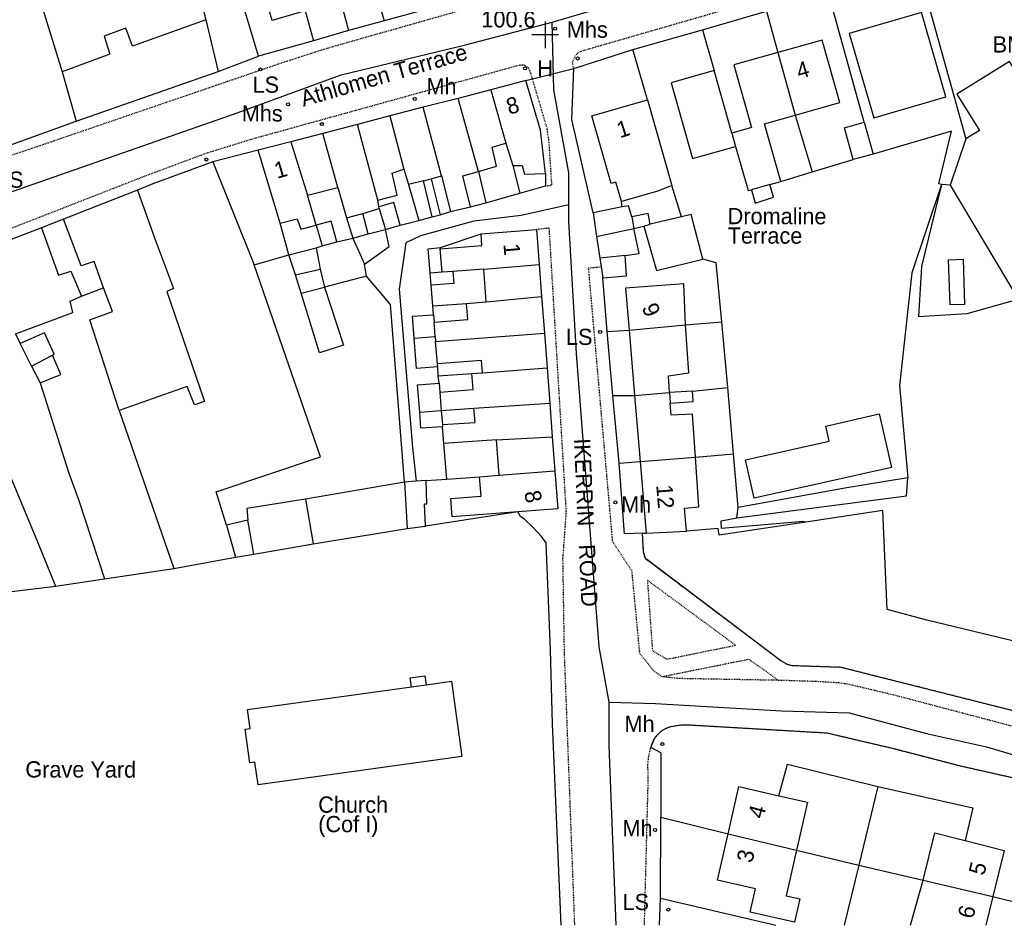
# Model space of a CAD drawing. Header units: metres. Extents: x 611948 to 1225781, y 656699 to 1316021.
# Tile 124 of 169: x 613233 to 613355, y 658843 to 658955. Entities that reach past the tile are written whole.
import ezdxf

# ---------------------------------------------------------------- set-up
doc = ezdxf.new("R2010")
doc.units = ezdxf.units.M
doc.linetypes.add('4696-07$0$PECK', pattern=[0.2, 0.1, -0.1])
for name, color, linetype in [('4696-07$0$BLD_INN_W', 253, 'Continuous'), ('4696-07$0$BLD_OTL_S', 253, 'Continuous'), ('4696-07$0$GEN_LIN_D', 253, 'Continuous'), ('4696-07$0$GEN_PCK_D', 253, '4696-07$0$PECK'), ('4696-07$0$HT_CTRL', 253, 'Continuous'), ('4696-07$0$OTHER_SYM', 253, 'Continuous'), ('4696-07$0$POLE_SYMB', 253, 'Continuous'), ('4696-07$0$ROADS', 253, 'Continuous'), ('4696-07$0$ROADS_CTR', 253, 'Continuous'), ('4696-07$0$ROADS_PCK', 253, '4696-07$0$PECK')]:
    doc.layers.add(name, color=color, linetype=linetype)
doc.styles.add('4696-07$0$STANDARD', font='txt')

# ---------------------------------------------------------------- blocks, each defined once
blk = doc.blocks.new('4696-07$0$13', base_point=(160450.170478, 242323.105036))
blk.add_circle((160450.170478, 242323.105036), 0.187958)
blk = doc.blocks.new('4696-07$0$35', base_point=(150.27109, 306.896499))
for p, q in [((150.27109, 308.539432), (150.27109, 305.253567)), ((151.914023, 306.896499), (148.62816, 306.896499))]:
    blk.add_line(p, q)
blk = doc.blocks.new('4696-07')
at = {"layer": '4696-07$0$BLD_INN_W', "flags": 128}
for points in [[(613256.236, 658954.783), (613257.784, 658948.439)], [(613326.813, 658950.754), (613328.957, 658943.033)], [(613291.42, 658946.168), (613293.278, 658939.582)], [(613289.867, 658936.092), (613287.357, 658945.101)], [(613285.326, 658935.545), (613283.073, 658944.036)], [(613277.455, 658932.533), (613274.945, 658941.902)], [(613278.95, 658942.969), (613280.687, 658936.382)], [(613272.54, 658934.129), (613270.681, 658940.775)], [(613321.134, 658940.823), (613321.596, 658939.189)], [(613266.738, 658939.749), (613268.797, 658933.181)], [(613265.426, 658929.713), (613262.694, 658938.702)], [(613257.109, 658937.28), (613262.188, 658924.583)], [(613283.083, 658934.955), (613281.256, 658934.503)], [(613284.043, 658935.192), (613285.326, 658935.545)], [(613285.326, 658935.545), (613286.451, 658931.143)], [(613247.817, 658933.77), (613249.899, 658927.923), (613252.238, 658921.676), (613251.417, 658921.298), (613256.093, 658907.722), (613254.852, 658907.306), (613253.959, 658909.569), (613245.569, 658906.617)], [(613325.849, 658934.488), (613323.566, 658933.826)], [(613277.632, 658931.512), (613277.603, 658931.742)], [(613243.618, 658921.724), (613242.449, 658924.968), (613240.854, 658924.435), (613238.665, 658930.2)], [(613273.598, 658930.382), (613275.629, 658930.899)], [(613308.804, 658930.491), (613309.04, 658929.074)], [(613235.962, 658929.149), (613238.084, 658923.286), (613239.6, 658923.802), (613240.915, 658920.712)], [(613304.463, 658928.067), (613309.04, 658929.074)], [(613310.297, 658929.347), (613311.075, 658929.575)], [(613285.388, 658923.655), (613285.172, 658926.551)], [(613307.974, 658925.722), (613304.871, 658925.388)], [(613286.714, 658923.739), (613285.388, 658923.655)], [(613290.529, 658924.028), (613297.376, 658924.605)], [(613285.388, 658923.655), (613283.919, 658923.549)], [(613268.014, 658921.101), (613270.887, 658921.81)], [(613290.834, 658920), (613297.675, 658920.663)], [(613284.533, 658915.752), (613284.398, 658917.52)], [(613308.49, 658916.528), (613315.436, 658917.181)], [(613281.936, 658915.551), (613284.533, 658915.752)], [(613284.533, 658915.752), (613284.593, 658915.117)], [(613284.593, 658915.117), (613298.017, 658916.143)], [(613284.818, 658912.365), (613284.593, 658915.117)], [(613290.367, 658911.252), (613298.341, 658911.865)], [(613285.103, 658908.89), (613285.283, 658906.609)], [(613309.14, 658908.47), (613313.439, 658908.815)], [(613313.439, 658908.815), (613313.524, 658907.523)], [(613289.319, 658906.889), (613298.671, 658907.522)], [(613282.63, 658906.385), (613285.283, 658906.609)], [(613285.433, 658904.87), (613285.448, 658904.613)], [(613292.123, 658903.008), (613298.988, 658903.343)], [(613309.825, 658900.318), (613316.664, 658900.871)], [(613292.455, 658898.632), (613299.305, 658899.161)], [(613280.741, 658897.761), (613281.082, 658892.039)], [(613268.534, 658895.66), (613269.496, 658890.157)], [(613258.783, 658892.473), (613259.89, 658888.509)], [(613262.151, 658888.882), (613261.425, 658893.064)], [(613281.601, 658872.528), (613283.43, 658872.781)], [(613320.684, 658854.416), (613329.135, 658852.387)], [(613344.729, 658848.682), (613353.356, 658846.662)]]:
    blk.add_lwpolyline(points, dxfattribs=at)
at = {"layer": '4696-07$0$BLD_OTL_S', "flags": 128}
for points in [[(613268.515, 658955.882), (613264.423, 658954.695), (613262.379, 658961.744), (613266.576, 658962.961)], [(613262.726, 658950.291), (613260.881, 658956.473), (613260.449, 658959.529)], [(613255.601, 658957.409), (613256.236, 658954.783)], [(613335.632, 658953.117), (613338.647, 658942.715), (613347.548, 658945.293), (613344.533, 658955.696), (613335.632, 658953.117)], [(613256.236, 658954.783), (613247.21, 658951.548), (613246.366, 658953.76), (613243.715, 658952.792), (613244.399, 658950.558), (613238.5, 658948.396)], [(613256.236, 658954.783), (613257.784, 658948.439)], [(613328.957, 658943.033), (613334.46, 658944.586), (613332.281, 658952.299), (613326.813, 658950.754)], [(613326.813, 658950.754), (613321.39, 658949.222), (613323.568, 658941.51), (613321.134, 658940.823)], [(613326.813, 658950.754), (613328.957, 658943.033)], [(613257.784, 658948.439), (613262.726, 658950.291)], [(613362.11, 658941.996), (613359.583, 658946.063), (613358.188, 658945.196), (613355.417, 658949.657), (613348.918, 658945.621), (613351.69, 658941.16), (613350.017, 658940.12)], [(613238.5, 658948.396), (613240.265, 658942.293)], [(613240.265, 658942.293), (613257.784, 658948.439)], [(613318.956, 658948.536), (613313.665, 658947.041), (613316.304, 658937.694), (613321.596, 658939.189)], [(613321.134, 658940.823), (613318.956, 658948.536)], [(613295.724, 658947.314), (613291.42, 658946.168)], [(613298.166, 658935.845), (613297.545, 658941.187), (613295.724, 658947.314)], [(613291.42, 658946.168), (613287.357, 658945.101)], [(613291.42, 658946.168), (613293.278, 658939.582)], [(613287.357, 658945.101), (613283.073, 658944.036)], [(613289.867, 658936.092), (613287.357, 658945.101)], [(613307.529, 658932.379), (613306.846, 658934.767), (613306.256, 658934.598), (613303.858, 658942.969), (613310.719, 658944.933)], [(613310.719, 658944.933), (613313.744, 658934.369)], [(613283.073, 658944.036), (613278.95, 658942.969)], [(613285.326, 658935.545), (613283.073, 658944.036)], [(613274.945, 658941.902), (613270.681, 658940.775)], [(613278.95, 658942.969), (613274.945, 658941.902)], [(613277.455, 658932.533), (613274.945, 658941.902)], [(613278.95, 658942.969), (613280.687, 658936.382)], [(613327.181, 658934.863), (613325.176, 658941.965), (613328.957, 658943.033)], [(613336.107, 658937.55), (613335.036, 658941.49), (613337.488, 658942.156)], [(613337.488, 658942.156), (613338.558, 658938.216)], [(613270.681, 658940.775), (613266.738, 658939.749)], [(613272.54, 658934.129), (613270.681, 658940.775)], [(613321.134, 658940.823), (613321.596, 658939.189)], [(613266.738, 658939.749), (613262.694, 658938.702)], [(613266.738, 658939.749), (613268.797, 658933.181)], [(613289.867, 658936.092), (613292.11, 658936.745), (613291.577, 658939.107), (613293.278, 658939.582)], [(613293.278, 658939.582), (613294.109, 658936.819)], [(613350.017, 658940.12), (613348.078, 658934.388)], [(613262.694, 658938.702), (613257.109, 658937.28)], [(613265.426, 658929.713), (613262.694, 658938.702)], [(613321.596, 658939.189), (613323.14, 658933.723), (613323.566, 658933.826)], [(613257.109, 658937.28), (613249.72, 658934.564), (613247.817, 658933.77)], [(613257.109, 658937.28), (613262.188, 658924.583)], [(613338.558, 658938.216), (613336.107, 658937.55)], [(613277.455, 658932.533), (613279.857, 658933.185), (613279.226, 658935.887), (613280.687, 658936.382)], [(613280.687, 658936.382), (613281.256, 658934.503)], [(613288.892, 658931.715), (613287.946, 658935.558), (613289.867, 658936.092)], [(613294.109, 658936.819), (613295.29, 658936.835), (613295.546, 658935.754), (613298.166, 658935.845)], [(613283.083, 658934.955), (613284.043, 658935.192)], [(613284.188, 658930.491), (613283.083, 658934.955)], [(613284.043, 658935.192), (613285.326, 658935.545)], [(613284.043, 658935.192), (613285.149, 658930.748)], [(613325.849, 658934.488), (613327.181, 658934.863)], [(613247.817, 658933.77), (613238.665, 658930.2)], [(613268.797, 658933.181), (613272.54, 658934.129)], [(613272.54, 658934.129), (613273.598, 658930.382)], [(613281.256, 658934.503), (613282.507, 658930.057)], [(613313.744, 658934.369), (613311.995, 658933.658), (613307.529, 658932.379)], [(613323.566, 658933.826), (613324.024, 658932.186), (613326.293, 658932.917), (613325.849, 658934.488)], [(613348.078, 658934.388), (613356.487, 658920.334)], [(613269.845, 658929.458), (613268.797, 658933.181)], [(613277.603, 658931.742), (613277.455, 658932.533)], [(613280.205, 658929.464), (613279.454, 658932.246), (613277.603, 658931.742)], [(613275.629, 658930.899), (613277.632, 658931.512)], [(613277.632, 658931.512), (613277.603, 658931.742)], [(613277.632, 658931.512), (613278.404, 658928.95)], [(613285.149, 658930.748), (613286.451, 658931.143)], [(613286.451, 658931.143), (613288.892, 658931.715)], [(613307.611, 658931.719), (613304.018, 658930.981)], [(613304.018, 658930.981), (613304.463, 658928.067)], [(613308.804, 658930.491), (613308.41, 658931.847), (613307.611, 658931.719)], [(613238.665, 658930.2), (613235.962, 658929.149)], [(613243.618, 658921.724), (613242.449, 658924.968), (613240.854, 658924.435), (613238.665, 658930.2)], [(613265.426, 658929.713), (613267.507, 658930.246), (613267.983, 658928.964), (613269.845, 658929.458)], [(613272.418, 658927.409), (613271.706, 658929.952), (613269.845, 658929.458)], [(613273.598, 658930.382), (613274.38, 658927.883)], [(613276.261, 658928.397), (613275.629, 658930.899)], [(613282.507, 658930.057), (613284.188, 658930.491)], [(613311.075, 658929.575), (613310.821, 658930.892), (613308.804, 658930.491)], [(613314.926, 658930.515), (613311.075, 658929.575)], [(613317.561, 658925.263), (613316.104, 658930.788), (613314.926, 658930.515)], [(613235.962, 658929.149), (613228.232, 658926.174)], [(613266.492, 658925.789), (613265.426, 658929.713)], [(613269.845, 658929.458), (613270.596, 658926.915)], [(613278.404, 658928.95), (613280.205, 658929.464)], [(613290.196, 658928.412), (613297.048, 658928.932)], [(613297.048, 658928.932), (613297.376, 658924.605)], [(613304.463, 658928.067), (613309.04, 658929.074)], [(613307.974, 658925.722), (613309.712, 658925.98), (613309.04, 658929.074)], [(613309.04, 658929.074), (613310.297, 658929.347)], [(613310.297, 658929.347), (613311.075, 658929.575)], [(613310.297, 658929.347), (613311.834, 658923.882), (613317.561, 658925.263)], [(613270.596, 658926.915), (613272.418, 658927.409)], [(613274.38, 658927.883), (613276.261, 658928.397)], [(613285.172, 658926.551), (613290.308, 658926.941), (613290.196, 658928.412)], [(613304.463, 658928.067), (613304.871, 658925.388)], [(613283.919, 658923.549), (613283.662, 658926.563), (613285.185, 658926.732)], [(613285.185, 658926.732), (613285.172, 658926.551)], [(613262.188, 658924.583), (613266.492, 658925.789)], [(613304.871, 658925.388), (613305.031, 658924.345)], [(613305.243, 658922.952), (613308.161, 658923.223), (613307.974, 658925.722)], [(613348.088, 658919.627), (613347.89, 658925.199), (613349.669, 658925.262), (613349.867, 658919.69), (613348.088, 658919.627)], [(613258.783, 658892.473), (613257.536, 658896.577), (613270.411, 658900.895), (613262.188, 658924.583)], [(613267.31, 658923.353), (613270.364, 658924.026)], [(613270.364, 658924.026), (613270.887, 658921.81)], [(613286.714, 658923.739), (613286.825, 658922.285), (613284.038, 658922.068)], [(613286.714, 658923.739), (613285.388, 658923.655)], [(613290.529, 658924.028), (613286.714, 658923.739)], [(613290.529, 658924.028), (613297.376, 658924.605)], [(613290.834, 658920), (613290.529, 658924.028)], [(613297.376, 658924.605), (613297.675, 658920.663)], [(613305.031, 658924.345), (613305.243, 658922.952)], [(613268.014, 658921.101), (613267.31, 658923.353)], [(613285.388, 658923.655), (613283.919, 658923.549)], [(613284.038, 658922.068), (613283.919, 658923.549)], [(613240.915, 658920.712), (613243.618, 658921.724)], [(613245.569, 658906.617), (613241.921, 658917.776), (613244.716, 658918.8), (613243.618, 658921.724)], [(613270.887, 658921.81), (613273.223, 658914.674), (613270.252, 658913.722), (613268.014, 658921.101)], [(613315.436, 658917.181), (613315.236, 658922.217), (613308.04, 658921.713), (613308.49, 658916.528)], [(613232.775, 658916.063), (613239.848, 658918.715), (613239.512, 658920.097), (613240.915, 658920.712)], [(613290.834, 658920), (613297.675, 658920.663)], [(613297.675, 658920.663), (613298.017, 658916.143)], [(613284.398, 658917.52), (613288.557, 658917.842), (613288.408, 658919.816)], [(613288.408, 658919.816), (613290.834, 658920)], [(613281.936, 658915.551), (613281.731, 658918.243), (613284.323, 658918.427)], [(613284.323, 658918.427), (613284.398, 658917.52)], [(613284.533, 658915.752), (613284.398, 658917.52)], [(613308.49, 658916.528), (613315.436, 658917.181)], [(613308.49, 658916.528), (613309.14, 658908.47)], [(613313.439, 658908.815), (613313.337, 658910.888), (613315.836, 658911.24), (613315.436, 658917.181)], [(613237.309, 658913.435), (613237.547, 658913.578), (613236.339, 658916.186), (613233.333, 658914.874)], [(613281.936, 658915.551), (613284.533, 658915.752)], [(613284.848, 658911.988), (613282.219, 658911.808), (613281.936, 658915.551)], [(613284.533, 658915.752), (613284.593, 658915.117)], [(613284.593, 658915.117), (613298.017, 658916.143)], [(613298.017, 658916.143), (613298.341, 658911.865)], [(613234.722, 658912.069), (613233.333, 658914.874)], [(613284.818, 658912.365), (613284.593, 658915.117)], [(613234.722, 658912.069), (613237.309, 658913.435)], [(613290.367, 658911.252), (613290.252, 658912.767), (613284.818, 658912.365)], [(613284.848, 658911.988), (613284.818, 658912.365)], [(613290.367, 658911.252), (613298.341, 658911.865)], [(613298.341, 658911.865), (613298.671, 658907.522)], [(613285.103, 658908.89), (613289.213, 658909.19), (613289.064, 658911.153)], [(613289.064, 658911.153), (613290.367, 658911.252)], [(613282.63, 658906.385), (613282.373, 658909.774), (613285.013, 658909.994)], [(613285.013, 658909.994), (613285.103, 658908.89)], [(613309.14, 658908.47), (613313.439, 658908.815)], [(613309.14, 658908.47), (613309.825, 658900.318)], [(613316.292, 658909.003), (613313.439, 658908.815)], [(613313.524, 658907.523), (613316.377, 658907.711), (613316.292, 658909.003)], [(613285.283, 658906.609), (613289.319, 658906.889)], [(613285.433, 658904.87), (613289.49, 658905.148), (613289.319, 658906.889)], [(613289.319, 658906.889), (613298.671, 658907.522)], [(613298.671, 658907.522), (613298.988, 658903.343)], [(613316.664, 658900.871), (613316.285, 658906.155), (613313.637, 658906.054), (613313.524, 658907.523)], [(613245.569, 658906.617), (613252.285, 658887.133)], [(613282.63, 658906.385), (613285.283, 658906.609)], [(613285.448, 658904.613), (613282.779, 658904.426), (613282.63, 658906.385)], [(613285.283, 658906.609), (613285.433, 658904.87)], [(613322.836, 658900.524), (613333.146, 658902.845), (613332.729, 658904.697), (613339.334, 658906.184), (613340.82, 658899.585), (613323.905, 658895.777), (613322.836, 658900.524)], [(613285.613, 658902.543), (613285.448, 658904.613)], [(613292.123, 658903.008), (613298.988, 658903.343)], [(613298.988, 658903.343), (613299.305, 658899.161)], [(613292.123, 658903.008), (613285.613, 658902.543)], [(613292.455, 658898.632), (613292.123, 658903.008)], [(613309.825, 658900.318), (613316.664, 658900.871)], [(613315.53, 658891.736), (613315.315, 658894.554), (613317.053, 658894.728), (613316.664, 658900.871)], [(613309.825, 658900.318), (613310.557, 658891.483)], [(613294.748, 658894.103), (613286.635, 658893.489), (613286.464, 658895.746), (613290.211, 658896.03), (613290.027, 658898.448)], [(613290.027, 658898.448), (613292.455, 658898.632)], [(613292.455, 658898.632), (613299.305, 658899.161)], [(613299.305, 658899.161), (613299.66, 658894.476), (613294.748, 658894.103)], [(613280.741, 658897.761), (613268.534, 658895.66)], [(613282.203, 658897.876), (613280.741, 658897.761)], [(613283.423, 658897.972), (613282.203, 658897.876)], [(613283.344, 658892.332), (613283.233, 658895.112), (613283.513, 658895.111), (613283.423, 658897.972)], [(613268.534, 658895.66), (613261.289, 658894.524), (613261.425, 658893.064)], [(613261.425, 658893.064), (613258.783, 658892.473)], [(613258.783, 658892.473), (613259.89, 658888.509)], [(613281.082, 658892.039), (613283.344, 658892.332)], [(613269.496, 658890.157), (613281.082, 658892.039)], [(613310.557, 658891.483), (613315.53, 658891.736)], [(613262.151, 658888.882), (613269.496, 658890.157)], [(613252.285, 658887.133), (613259.89, 658888.509)], [(613259.89, 658888.509), (613262.151, 658888.882)], [(613281.601, 658872.528), (613281.449, 658873.624), (613283.278, 658873.878), (613283.43, 658872.781)], [(613283.43, 658872.781), (613286.54, 658873.213), (613287.827, 658863.938), (613262.691, 658860.451), (613262.303, 658863.245), (613261.683, 658863.159), (613261.105, 658867.323), (613261.725, 658867.409), (613261.404, 658869.726), (613281.601, 658872.528)], [(613320.684, 658854.416), (613322.016, 658860.233), (613326.944, 658859.105)], [(613326.944, 658859.105), (613330.486, 658858.294), (613329.135, 658852.387)], [(613344.729, 658848.682), (613346.192, 658854.508), (613349.921, 658853.561)], [(613329.135, 658852.387), (613327.843, 658846.746), (613329.514, 658846.364), (613328.858, 658843.492), (613323.394, 658844.743), (613324.051, 658847.614), (613319.373, 658848.685), (613320.684, 658854.416)], [(613320.684, 658854.416), (613329.135, 658852.387)], [(613349.921, 658853.561), (613354.737, 658852.337), (613353.356, 658846.662)], [(613343.187, 658843.118), (613344.729, 658848.682)], [(613344.729, 658848.682), (613353.356, 658846.662)], [(613353.356, 658846.662), (613352.494, 658843.117)]]:
    blk.add_lwpolyline(points, dxfattribs=at)
at = {"layer": '4696-07$0$GEN_LIN_D', "flags": 128}
for points in [[(613231.763, 658968.759), (613231.987, 658968.571), (613233.589, 658964.728), (613235.415, 658958.406), (613238.5, 658948.396)], [(613344.107, 658961.37), (613350.017, 658940.12)], [(613277.195, 658958.398), (613278.264, 658954.655)], [(613337.488, 658942.156), (613333.08, 658958.072)], [(613272.849, 658957.138), (613273.856, 658953.469)], [(613268.515, 658955.882), (613269.528, 658952.203)], [(613282.473, 658955.82), (613278.264, 658954.655)], [(613317.524, 658953.568), (613325.402, 658955.872)], [(613325.402, 658955.872), (613326.813, 658950.754)], [(613278.264, 658954.655), (613273.856, 658953.469)], [(613273.856, 658953.469), (613269.528, 658952.203)], [(613308.947, 658951.137), (613317.524, 658953.568)], [(613317.524, 658953.568), (613318.956, 658948.536)], [(613269.528, 658952.203), (613262.726, 658950.291)], [(613301.631, 658948.8), (613308.947, 658951.137)], [(613310.719, 658944.933), (613308.947, 658951.137)], [(613304.018, 658930.981), (613301.397, 658942.516), (613301.631, 658948.8)], [(613230.102, 658938.626), (613240.265, 658942.293)], [(613328.957, 658943.033), (613331.051, 658936.026)], [(613346.991, 658934.493), (613346.69, 658934.57), (613348.262, 658941.069), (613338.558, 658938.216)], [(613331.051, 658936.026), (613336.107, 658937.55)], [(613289.867, 658936.092), (613290.782, 658932.222)], [(613294.109, 658936.819), (613294.99, 658933.41)], [(613298.166, 658935.845), (613298.142, 658934.3)], [(613327.181, 658934.863), (613331.051, 658936.026)], [(613290.782, 658932.222), (613294.99, 658933.41)], [(613294.99, 658933.41), (613298.142, 658934.3)], [(613314.926, 658930.515), (613313.744, 658934.369)], [(613346.991, 658934.493), (613343.345, 658923.593), (613341.831, 658909.654), (613342.851, 658898.322)], [(613346.991, 658934.493), (613344.556, 658924.386), (613344.161, 658918.221), (613350.159, 658918.564), (613356.487, 658920.334)], [(613348.078, 658934.388), (613346.991, 658934.493)], [(613288.892, 658931.715), (613290.782, 658932.222)], [(613307.611, 658931.719), (613307.529, 658932.379)], [(613280.205, 658929.464), (613282.507, 658930.057)], [(613284.188, 658930.491), (613285.149, 658930.748)], [(613275.818, 658924.663), (613278.857, 658926.835), (613278.404, 658928.95)], [(613276.261, 658928.397), (613278.404, 658928.95)], [(613272.418, 658927.409), (613274.38, 658927.883)], [(613274.38, 658927.883), (613275.818, 658924.663)], [(613285.185, 658926.732), (613290.196, 658928.412)], [(613266.492, 658925.789), (613269.837, 658926.66)], [(613269.837, 658926.66), (613270.596, 658926.915)], [(613269.837, 658926.66), (613270.364, 658924.026)], [(613267.31, 658923.353), (613266.492, 658925.789)], [(613319.904, 658917.545), (613319.207, 658924.82), (613317.561, 658925.263)], [(613276.054, 658923.165), (613275.818, 658924.663)], [(613276.054, 658923.165), (613270.887, 658921.81)], [(613280.741, 658897.761), (613279.012, 658919.676), (613276.054, 658923.165)], [(613305.773, 658916.357), (613305.243, 658922.952)], [(613284.233, 658919.5), (613284.038, 658922.068)], [(613224.189, 658918.987), (613224.961, 658916.985), (613225.971, 658912.937), (613226.382, 658911.881), (613228.555, 658906.922), (613235.49, 658890.411), (613237.709, 658884.934)], [(613284.233, 658919.5), (613288.408, 658919.816)], [(613284.323, 658918.427), (613284.233, 658919.5)], [(613305.773, 658916.357), (613308.49, 658916.528)], [(613315.436, 658917.181), (613319.904, 658917.545)], [(613320.668, 658909.452), (613319.904, 658917.545)], [(613232.775, 658916.063), (613233.333, 658914.874)], [(613306.476, 658908.442), (613305.773, 658916.357)], [(613235.824, 658910.039), (613238.353, 658911.066), (613237.309, 658913.435)], [(613234.722, 658912.069), (613235.824, 658910.039)], [(613284.923, 658910.87), (613284.848, 658911.988)], [(613284.923, 658910.87), (613289.064, 658911.153)], [(613285.013, 658909.994), (613284.923, 658910.87)], [(613235.824, 658910.039), (613239.362, 658898.895), (613240.517, 658895.625), (613243.76, 658885.837)], [(613316.292, 658909.003), (613320.668, 658909.452)], [(613321.355, 658901.257), (613320.668, 658909.452)], [(613306.476, 658908.442), (613309.14, 658908.47)], [(613307.243, 658900.128), (613306.476, 658908.442)], [(613285.98, 658898.125), (613285.613, 658902.543)], [(613316.664, 658900.871), (613321.355, 658901.257)], [(613321.924, 658894.661), (613321.355, 658901.257)], [(613307.243, 658900.128), (613309.825, 658900.318)], [(613310.115, 658891.471), (613307.915, 658891.411), (613307.243, 658900.128)], [(613285.98, 658898.125), (613290.027, 658898.448)], [(613321.759, 658893.355), (613342.696, 658896.089), (613342.851, 658898.322)], [(613342.851, 658898.322), (613335.342, 658897.084), (613321.924, 658894.661)], [(613283.423, 658897.972), (613285.98, 658898.125)], [(613321.759, 658893.355), (613321.924, 658894.661)], [(613294.748, 658894.103), (613283.344, 658892.332)], [(613300.081, 658843.118), (613299.02, 658867.955), (613298.764, 658877.094), (613298.245, 658890.271), (613297.656, 658891.085), (613296.625, 658892.175), (613295.594, 658893.165), (613295.05, 658893.539), (613294.748, 658894.103)], [(613330.264, 658892.85), (613329.991, 658892.908), (613319.883, 658892.048), (613319.839, 658892.988), (613321.759, 658893.355)], [(613395.709, 658868.583), (613345.203, 658880.748), (613340.3, 658882.086), (613339.785, 658894.276), (613330.264, 658892.85)], [(613330.264, 658892.85), (613319.571, 658891.247), (613319.447, 658892.046), (613315.53, 658891.736)], [(613310.115, 658891.471), (613310.557, 658891.483)], [(613243.76, 658885.837), (613252.285, 658887.133)], [(613228.837, 658883.86), (613237.709, 658884.934)], [(613237.709, 658884.934), (613243.76, 658885.837)], [(613312.4, 658864.395), (613312.384, 658856.473)], [(613326.944, 658859.105), (613327.999, 658862.978), (613339.15, 658860.236)], [(613339.15, 658860.236), (613336.812, 658850.529)], [(613339.15, 658860.236), (613350.861, 658857.598), (613349.921, 658853.561)], [(613312.329, 658846.47), (613312.384, 658856.473)], [(613312.384, 658856.473), (613320.684, 658854.416)], [(613329.135, 658852.387), (613336.812, 658850.529)], [(613336.812, 658850.529), (613334.996, 658843.118)], [(613336.812, 658850.529), (613344.729, 658848.682)], [(613312.215, 658843.118), (613312.329, 658846.47)], [(613312.329, 658846.47), (613326.582, 658843.118)], [(613353.356, 658846.662), (613357.327, 658845.703)]]:
    blk.add_lwpolyline(points, dxfattribs=at)
at = {"layer": '4696-07$0$GEN_PCK_D', "flags": 128}
for points in [[(613363.553, 658867.629), (613334.594, 658874.93), (613328.572, 658875.127), (613327.99, 658875.281), (613327.205, 658875.733), (613310.469, 658888.34), (613310.26, 658889.157), (613310.115, 658891.471)], [(613310.717, 658885.682), (613311.348, 658876.966), (613313.139, 658875.945), (613321.603, 658877.655), (613310.717, 658885.682)], [(613326.91, 658873.329), (613323.262, 658875.911), (613312.542, 658873.759)], [(613311.133, 658865.062), (613311.593, 658866.155), (613311.992, 658866.666), (613312.479, 658867.095), (613313.037, 658867.426), (613313.647, 658867.648), (613314.856, 658867.825), (613315.904, 658867.837), (613332.879, 658866.85), (613341.121, 658864.917), (613349.345, 658862.783), (613359.973, 658860.395)], [(613312.4, 658864.395), (613311.133, 658865.062)]]:
    blk.add_lwpolyline(points, dxfattribs=at)
at = {"layer": '4696-07$0$OTHER_SYM', "flags": 128}
for points in [[(613294.748, 658894.103), (613283.344, 658892.332)], [(613300.081, 658843.118), (613299.02, 658867.955), (613298.764, 658877.094), (613298.245, 658890.271), (613297.656, 658891.085), (613296.625, 658892.175), (613295.594, 658893.165), (613295.05, 658893.539), (613294.748, 658894.103)], [(613281.082, 658892.039), (613283.344, 658892.332)], [(613269.496, 658890.157), (613281.082, 658892.039)], [(613262.151, 658888.882), (613269.496, 658890.157)], [(613252.285, 658887.133), (613259.89, 658888.509)], [(613259.89, 658888.509), (613262.151, 658888.882)], [(613243.76, 658885.837), (613252.285, 658887.133)], [(613228.837, 658883.86), (613237.709, 658884.934)], [(613237.709, 658884.934), (613243.76, 658885.837)]]:
    blk.add_lwpolyline(points, dxfattribs=at)
at = {"layer": '4696-07$0$ROADS', "flags": 128}
for points in [[(613282.473, 658955.82), (613278.264, 658954.655)], [(613317.524, 658953.568), (613325.402, 658955.872)], [(613278.264, 658954.655), (613273.856, 658953.469)], [(613273.856, 658953.469), (613269.528, 658952.203)], [(613308.947, 658951.137), (613317.524, 658953.568)], [(613269.528, 658952.203), (613262.726, 658950.291)], [(613301.631, 658948.8), (613308.947, 658951.137)], [(613257.784, 658948.439), (613262.726, 658950.291)], [(613240.265, 658942.293), (613257.784, 658948.439)], [(613295.724, 658947.314), (613301.631, 658948.8)], [(613304.018, 658930.981), (613301.397, 658942.516), (613301.631, 658948.8)], [(613295.724, 658947.314), (613291.42, 658946.168)], [(613298.166, 658935.845), (613297.545, 658941.187), (613295.724, 658947.314)], [(613291.42, 658946.168), (613287.357, 658945.101)], [(613287.357, 658945.101), (613283.073, 658944.036)], [(613283.073, 658944.036), (613278.95, 658942.969)], [(613230.102, 658938.626), (613240.265, 658942.293)], [(613274.945, 658941.902), (613270.681, 658940.775)], [(613278.95, 658942.969), (613274.945, 658941.902)], [(613270.681, 658940.775), (613266.738, 658939.749)], [(613266.738, 658939.749), (613262.694, 658938.702)], [(613262.694, 658938.702), (613257.109, 658937.28)], [(613257.109, 658937.28), (613249.72, 658934.564), (613247.817, 658933.77)], [(613298.166, 658935.845), (613298.142, 658934.3)], [(613247.817, 658933.77), (613238.665, 658930.2)], [(613290.782, 658932.222), (613294.99, 658933.41)], [(613294.99, 658933.41), (613298.142, 658934.3)], [(613288.892, 658931.715), (613290.782, 658932.222)], [(613285.149, 658930.748), (613286.451, 658931.143)], [(613286.451, 658931.143), (613288.892, 658931.715)], [(613304.018, 658930.981), (613304.463, 658928.067)], [(613238.665, 658930.2), (613235.962, 658929.149)], [(613280.205, 658929.464), (613282.507, 658930.057)], [(613282.507, 658930.057), (613284.188, 658930.491)], [(613284.188, 658930.491), (613285.149, 658930.748)], [(613235.962, 658929.149), (613228.232, 658926.174)], [(613275.818, 658924.663), (613278.857, 658926.835), (613278.404, 658928.95)], [(613278.404, 658928.95), (613280.205, 658929.464)], [(613290.196, 658928.412), (613297.048, 658928.932)], [(613297.048, 658928.932), (613297.376, 658924.605)], [(613285.185, 658926.732), (613290.196, 658928.412)], [(613304.463, 658928.067), (613304.871, 658925.388)], [(613283.919, 658923.549), (613283.662, 658926.563), (613285.185, 658926.732)], [(613304.871, 658925.388), (613305.031, 658924.345)], [(613276.054, 658923.165), (613275.818, 658924.663)], [(613297.376, 658924.605), (613297.675, 658920.663)], [(613305.031, 658924.345), (613305.243, 658922.952)], [(613280.741, 658897.761), (613279.012, 658919.676), (613276.054, 658923.165)], [(613284.038, 658922.068), (613283.919, 658923.549)], [(613305.773, 658916.357), (613305.243, 658922.952)], [(613284.233, 658919.5), (613284.038, 658922.068)], [(613297.675, 658920.663), (613298.017, 658916.143)], [(613284.323, 658918.427), (613284.233, 658919.5)], [(613281.936, 658915.551), (613281.731, 658918.243), (613284.323, 658918.427)], [(613284.848, 658911.988), (613282.219, 658911.808), (613281.936, 658915.551)], [(613298.017, 658916.143), (613298.341, 658911.865)], [(613306.476, 658908.442), (613305.773, 658916.357)], [(613284.923, 658910.87), (613284.848, 658911.988)], [(613298.341, 658911.865), (613298.671, 658907.522)], [(613285.013, 658909.994), (613284.923, 658910.87)], [(613282.63, 658906.385), (613282.373, 658909.774), (613285.013, 658909.994)], [(613307.243, 658900.128), (613306.476, 658908.442)], [(613298.671, 658907.522), (613298.988, 658903.343)], [(613285.448, 658904.613), (613282.779, 658904.426), (613282.63, 658906.385)], [(613285.613, 658902.543), (613285.448, 658904.613)], [(613298.988, 658903.343), (613299.305, 658899.161)], [(613285.98, 658898.125), (613285.613, 658902.543)], [(613310.115, 658891.471), (613307.915, 658891.411), (613307.243, 658900.128)], [(613299.305, 658899.161), (613299.66, 658894.476), (613294.748, 658894.103)], [(613282.203, 658897.876), (613280.741, 658897.761)], [(613283.423, 658897.972), (613282.203, 658897.876)], [(613283.423, 658897.972), (613285.98, 658898.125)], [(613300.081, 658843.118), (613299.02, 658867.955), (613298.764, 658877.094), (613298.245, 658890.271), (613297.656, 658891.085), (613296.625, 658892.175), (613295.594, 658893.165), (613295.05, 658893.539), (613294.748, 658894.103)], [(613363.553, 658867.629), (613334.594, 658874.93), (613328.572, 658875.127), (613327.99, 658875.281), (613327.205, 658875.733), (613310.469, 658888.34), (613310.26, 658889.157), (613310.115, 658891.471)], [(613311.133, 658865.062), (613311.593, 658866.155), (613311.992, 658866.666), (613312.479, 658867.095), (613313.037, 658867.426), (613313.647, 658867.648), (613314.856, 658867.825), (613315.904, 658867.837), (613332.879, 658866.85), (613341.121, 658864.917), (613349.345, 658862.783), (613359.973, 658860.395)], [(613312.4, 658864.395), (613311.133, 658865.062)], [(613312.4, 658864.395), (613312.384, 658856.473)], [(613312.329, 658846.47), (613312.384, 658856.473)], [(613312.215, 658843.118), (613312.329, 658846.47)]]:
    blk.add_lwpolyline(points, dxfattribs=at)
at = {"layer": '4696-07$0$ROADS_CTR', "flags": 128}
for points in [[(613298.957, 658954.505), (613325.65, 658962.397), (613338.204, 658967.303)], [(613209.165, 658926.478), (613231.664, 658933.383), (613260.215, 658943.364), (613272.961, 658948.006), (613288.281, 658951.72), (613298.957, 658954.505)], [(613301.047, 658931.992), (613301.047, 658935.936), (613299.19, 658946.149), (613298.957, 658954.505)], [(613301.047, 658931.992), (613295.136, 658930.675), (613289.3, 658929.977), (613282.715, 658928.172), (613280.924, 658927.299), (613280.115, 658921.594), (613281.733, 658902.033), (613282.203, 658897.876)], [(613306.011, 658870.635), (613304.761, 658877.443), (613301.976, 658913.653), (613301.047, 658929.901), (613301.047, 658931.992)], [(613306.011, 658870.635), (613311.724, 658870.479), (613327.276, 658869.551), (613335.632, 658869.319), (613345.148, 658866.765), (613352.576, 658865.141), (613361.86, 658862.355), (613365.854, 658860.9)], [(613306.855, 658843.118), (613306.011, 658865.233), (613306.011, 658870.635)]]:
    blk.add_lwpolyline(points, dxfattribs=at)
at = {"layer": '4696-07$0$ROADS_PCK', "flags": 128}
for points in [[(613301.858, 659009.62), (613304.821, 659009.978), (613306.932, 659008.563), (613308.576, 659006.41), (613310.225, 659004.508), (613312.473, 659001.346), (613323.634, 658983.968), (613326.676, 658978.25), (613327.931, 658974.856), (613328.746, 658972.081), (613328.775, 658969.6), (613327.617, 658967.641), (613326.751, 658966.382), (613290.963, 658956.87), (613271.118, 658951.24), (613265.417, 658949.4), (613234.161, 658938.708), (613219.011, 658933.768), (613214.387, 658932.138), (613209.289, 658930.476), (613208.661, 658932.518)], [(613301.631, 658948.8), (613301.482, 658949.618), (613301.874, 658950.403), (613302.289, 658950.847), (613303.086, 658951.096), (613326.72, 658957.905), (613334.038, 658960.163), (613348.756, 658964.439), (613349.173, 658962.843)], [(613298.142, 658934.3), (613298.941, 658934.429), (613298.583, 658939.886), (613298.347, 658941.444), (613296.273, 658948.424), (613296.049, 658948.862), (613295.505, 658949.215), (613295.005, 658949.21), (613261.834, 658940.04), (613256.112, 658938.259), (613248.719, 658935.501), (613229.692, 658928.079), (613227.44, 658927.375), (613218.483, 658925.02), (613208.21, 658922.152), (613203.881, 658921.066), (613198.177, 658919.425), (613187.599, 658915.113), (613172.843, 658908.837), (613159.079, 658903.211), (613153.454, 658899.811), (613147.592, 658896.049), (613140.48, 658891.313), (613137.044, 658888.916), (613131.786, 658884.86), (613125.435, 658880.112), (613121.03, 658876.625), (613115.89, 658872.73), (613109.228, 658866.999), (613106.217, 658864.247), (613102.411, 658860.925), (613097.839, 658856.336), (613094.024, 658851.975), (613086.72, 658843.118)], [(613301.765, 658843.118), (613300.486, 658876.952), (613300.306, 658888.353), (613300.726, 658894.058), (613298.617, 658929.104), (613297.048, 658928.932)], [(613312.542, 658873.759), (613311.514, 658874.488), (613309.791, 658876.65), (613308.824, 658886.782), (613306.446, 658890.418), (613303.469, 658924.194), (613305.031, 658924.345)], [(613326.91, 658873.329), (613314.785, 658873.542), (613312.542, 658873.759)], [(613363.553, 658867.629), (613362.75, 658866.543), (613362.27, 658866.103), (613360.977, 658866.479), (613355.873, 658867.628), (613341.176, 658871.498), (613335.517, 658872.84), (613334.174, 658873.026), (613331.552, 658873.178), (613326.91, 658873.329)], [(613310.357, 658843.118), (613310.834, 658861.277), (613310.782, 658862.857), (613310.875, 658863.834), (613311.133, 658865.062)]]:
    blk.add_lwpolyline(points, dxfattribs=at)
at = {"layer": '4696-07$0$HT_CTRL'}
blk.add_blockref('4696-07$0$35', (613298.106, 658952.924), dxfattribs=at)
at = {"layer": '4696-07$0$OTHER_SYM'}
for p in [(613299.338, 658953.696), (613302.118, 658950.025), (613295.629, 658948.817), (613266.389, 658944.369), (613282.026, 658945.033), (613270.555, 658941.932), (613256.319, 658937.561), (613306.781, 658895.276), (613312.564, 658865.467), (613311.666, 658854.871)]:
    blk.add_blockref('4696-07$0$13', p, dxfattribs=at)
at = {"layer": '4696-07$0$POLE_SYMB'}
for p in [(613262.983, 658948.674), (613304.895, 658916.296), (613313.315, 658845.056)]:
    blk.add_blockref('4696-07$0$13', p, dxfattribs=at)
at = {"layer": '4696-07$0$BLD_OTL_S', "style": '4696-07$0$STANDARD'}
for s, rotation, p in [('Athlomen Terrace', 16.1, (613268.273, 658944.068)), ('4', 16.7, (613329.451, 658947.453)), ('8', 16.4, (613293.669, 658943.075)), ('1', 17.7, (613307.322, 658940.178)), ('1', 16.2, (613265.026, 658935.172)), ('Dromaline', -0.1, (613320.628, 658929.591)), ('Terrace', -0.1, (613320.628, 658927.191)), ('1', -85.10002, (613292.957, 658927.144)), ('9', -66.50001, (613309.991, 658919.317)), ('12', -85.40002, (613311.811, 658897.394)), ('8', -76.90002, (613295.498, 658896.495)), ('Church', -0.1, (613270.108, 658857.005)), ('4', 74.70002, (613325.017, 658856.156)), ('(Cof I)', -0.1, (613270.108, 658854.605)), ('3', 77.50002, (613323.663, 658850.732)), ('5', 75.60002, (613352.255, 658849.166)), ('6', 76.50002, (613350.915, 658843.833))]:
    blk.add_text(s, height=2, rotation=rotation, dxfattribs=at).set_placement(p)
at = {"layer": '4696-07$0$HT_CTRL', "style": '4696-07$0$STANDARD'}
for s, p in [('100.6', (613290.235, 658953.861)), ('BM 102.45', (613353.321, 658950.764))]:
    blk.add_text(s, height=2, rotation=-0.1, dxfattribs=at).set_placement(p)
at = {"layer": '4696-07$0$OTHER_SYM', "style": '4696-07$0$STANDARD'}
for s, p in [('Mhs', (613300.79, 658952.592)), ('H', (613297.14, 658947.813)), ('Mh', (613283.456, 658945.599)), ('Mhs', (613260.673, 658942.26)), ('Mh', (613307.472, 658894.031)), ('Mh', (613307.894, 658866.961)), ('Grave Yard', (613233.975, 658861.35)), ('Mh', (613307.642, 658854.102))]:
    blk.add_text(s, height=2, rotation=-0.1, dxfattribs=at).set_placement(p)
at = {"layer": '4696-07$0$POLE_SYMB', "style": '4696-07$0$STANDARD'}
for p in [(613262.013, 658945.802), (613230.469, 658934.088), (613300.676, 658914.696), (613307.653, 658844.998)]:
    blk.add_text('LS', height=2, rotation=-0.1, dxfattribs=at).set_placement(p)
at = {"layer": '4696-07$0$ROADS', "style": '4696-07$0$STANDARD'}
blk.add_text('IKERRIN   ROAD', height=2, rotation=-87.40002, dxfattribs=at).set_placement((613301.656, 658903.134))
blk.add_text('IKERRIN   ROAD', height=2, rotation=-87.40002, dxfattribs=at).set_placement((613301.656, 658903.134))
blk = doc.blocks.new('OS Mapping')
blk.add_blockref('4696-07', (0, 0))

msp = doc.modelspace()

# ---------------------------------------------------------------- block references
msp.add_blockref('OS Mapping', (0, 0))

doc.saveas('drawing.dxf')
